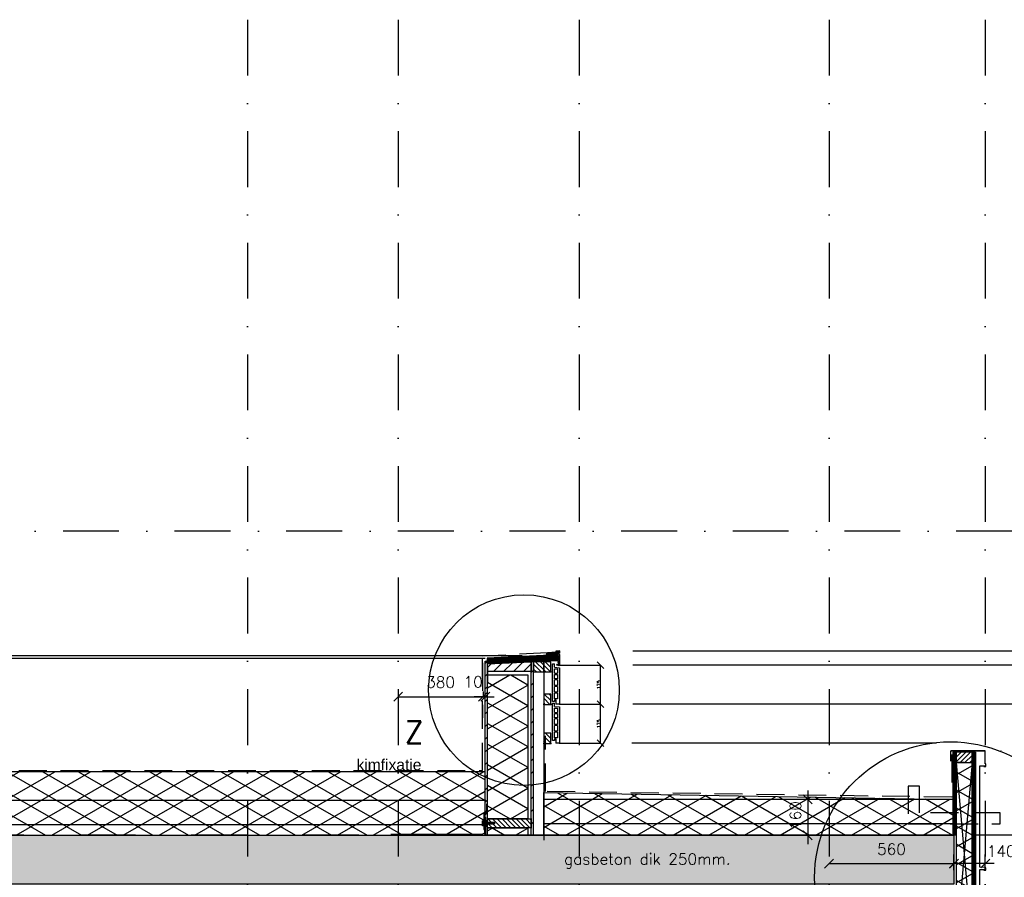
# Model space of a CAD drawing. Extents: x 0 to 316966, y 0 to 192112.
# Tile 36 of 54: x 164669 to 169080, y 106107 to 109951. Entities that reach past the tile are written whole.
import ezdxf

# ---------------------------------------------------------------- set-up
doc = ezdxf.new("R2010")
doc.units = 0
doc.header["$LTSCALE"] = 20
doc.header["$MEASUREMENT"] = 0
doc.header["$PDSIZE"] = -1
for name, pattern in [('CENTER', [5.421053, 3.388158, -0.677632, 0.677632, -0.677632]), ('DASHDOT', [25, 12.5, -6.25, 0, -6.25]), ('DD1', [2.66667, 1.66667, -0.5, 0, -0.5]), ('HIDDEN', [9.375, 6.25, -3.125])]:
    doc.linetypes.add(name, pattern=pattern)
doc.layers.get('0').update_dxf_attribs({"linetype": 'CONTINUOUS'})
doc.layers.get('DEFPOINTS').update_dxf_attribs({"linetype": 'CONTINUOUS'})
for name, color, linetype in [('25', 7, 'CONTINUOUS'), ('_DETAILNUMMERS', 4, 'CONTINUOUS'), ('_DETAILNUMMERSTEKST', 4, 'CONTINUOUS'), ('A--01A1_ACEER', 1, 'CONTINUOUS'), ('A--A21--_F-23-', 9, 'CONTINUOUS'), ('A--A23--_F--3-', 9, 'CONTINUOUS'), ('A--A25--_F--3-', 9, 'CONTINUOUS'), ('A--A30--_F--3-', 9, 'CONTINUOUS'), ('A--A42--_F--3-', 9, 'CONTINUOUS'), ('A--A42--_F-23-', 9, 'CONTINUOUS'), ('A--L13D3_VLOEREN', 3, 'CONTINUOUS'), ('A--L21--', 3, 'CONTINUOUS'), ('A--L21--_F--3-', 7, 'CONTINUOUS'), ('A--L21--_F-23-', 4, 'CONTINUOUS'), ('A--L21D1_BUITENWAND', 1, 'CONTINUOUS'), ('A--L21D2_BUITENWAND', 2, 'CONTINUOUS'), ('A--L21D3_BUITENWAND', 3, 'CONTINUOUS'), ('A--L21DC1_BUITENWAND', 1, 'HIDDEN'), ('A--L25--', 7, 'CONTINUOUS'), ('A--L25--_F-23-', 7, 'CONTINUOUS'), ('A--L27DC4_DAKEN', 4, 'HIDDEN'), ('A--L30--', 7, 'CONTINUOUS'), ('A--L30--_F123-', 7, 'CONTINUOUS'), ('A--L31--', 2, 'CONTINUOUS'), ('A--L31D1_BUITENKOZIJN', 1, 'CONTINUOUS'), ('A--L35--', 7, 'CONTINUOUS'), ('A--L35--_F-23-', 7, 'CONTINUOUS'), ('A--L351-_F-23-', 7, 'CONTINUOUS'), ('A--L42--', 7, 'CONTINUOUS'), ('A--L42--_F--3-', 7, 'CONTINUOUS'), ('A--L42--_F-23-', 7, 'CONTINUOUS'), ('A--L47', 7, 'CONTINUOUS'), ('A--M$1A-_F123-', 1, 'CONTINUOUS'), ('A--T$1A-_F123_20', 1, 'CONTINUOUS'), ('A--T01A-25_TEKST', 2, 'CONTINUOUS'), ('STRAMIEN', 8, 'DD1'), ('X--LR---_CP', 7, 'CONTINUOUS')]:
    doc.layers.add(name, color=color, linetype=linetype)
doc.styles.add('ALFA-0_25', font='ROMANS')
doc.styles.add('EB2', font='ARIAL.TTF')
doc.styles.add('HIEMSTRA', font='romans.shx')
doc.styles.add('MAATLIJN', font='ROMANS')
doc.dimstyles.new('ALFA25', dxfattribs={"dimscale": 0.3, "dimtxt": 50, "dimasz": 100, "dimexe": 0, "dimexo": 0, "dimgap": 2, "dimtad": 1, "dimdec": 0, "dimzin": 0, "dimdsep": 46, "dimtxsty": 'MAATLIJN', "dimblk1": 'OBLIQUE', "dimblk2": 'OBLIQUE', "dimsah": 1, "dimcen": 0, "dimclrd": 1, "dimclre": 1, "dimclrt": 2, "dimadec": 0, "dimazin": 0, "dimtfac": 0.75, "dimtdec": 4, "dimtix": 1, "dimtmove": 2, "dimatfit": 3, "dimldrblk": 'OBLIQUE', "dimfxl": 0, "dimtvp": 1.5, "dimtolj": 1, "dimtzin": 0, "dimarcsym": 0})
doc.dimstyles.new('STANDARD$0', dxfattribs={"dimscale": 50, "dimtxt": 2.5, "dimasz": 2, "dimexe": 2, "dimexo": 0, "dimgap": 2, "dimtad": 1, "dimdec": 0, "dimzin": 0, "dimdsep": 46, "dimtxsty": 'ALFA-0_25', "dimblk1": 'OBLIQUE', "dimblk2": 'OBLIQUE', "dimsah": 1, "dimcen": -3, "dimdle": 2, "dimclrd": 1, "dimclre": 1, "dimclrt": 2, "dimadec": 0, "dimazin": 0, "dimtfac": 0.666667, "dimtofl": 0, "dimtmove": 2, "dimatfit": 3, "dimldrblk": 'OBLIQUE', "dimfxl": 0, "dimtvp": 0.833333, "dimtolj": 1, "dimtzin": 0, "dimarcsym": 0})
pattern_1 = [(45, (0, 0), (-10.6066, 10.6066), [])]

# ---------------------------------------------------------------- blocks, each defined once
blk = doc.blocks.new('Q031612A')
at = {"layer": 'A--L35--_F-23-', "color": 1, "linetype": 'Continuous'}
for points in [[(0, 0), (0, 11), (-4.5, 11), (-5, 10.5), (-5, -10.5), (-4.5, -11), (0, -11), (0, -4.7), (-4.5, -4.7), (0, -4.7), (0, -11), (-4.5, -11), (-5, -10.5), (-5, -4.2), (-4.5, -4.7), (-5, -5.2)], [(-5, 4.4), (-4.5, 4.9), (-5, 5.4)], [(-4.5, 4.9), (0, 4.9), (0, -4.7)], [(1.7, 4.5), (0.6, -4.4)], [(0.6, 4.5), (0.6, -4.4)], [(3.2, 4.5), (2.1, -4.4)], [(4.7, 4.5), (3.6, -4.4)], [(6.2, 4.5), (5.1, -4.4)], [(7.7, 4.5), (6.6, -4.4)], [(9.2, 4.5), (8.1, -4.4)], [(10.7, 4.5), (9.6, -4.4)], [(12.3, 4.5), (11.2, -4.4)], [(13.8, 4.5), (12.7, -4.4)], [(15.3, 4.5), (14.2, -4.4)], [(16.8, 4.5), (15.7, -4.4)], [(18.3, 4.5), (17.2, -4.4)], [(19.8, 4.5), (18.7, -4.4)], [(21.3, 4.5), (20.2, -4.4)], [(22.8, 4.5), (21.7, -4.4)], [(24.3, 4.5), (23.2, -4.4)], [(25.9, 4.5), (24.8, -4.4)], [(27.4, 4.5), (26.3, -4.4)], [(28.9, 4.5), (27.8, -4.4)], [(30.4, 4.5), (29.3, -4.4)], [(31.9, 4.5), (30.8, -4.4)], [(33.4, 4.5), (32.3, -4.4)], [(34.9, 4.5), (33.8, -4.4)], [(36.4, 4.5), (35.3, -4.4)], [(37.9, 4.5), (36.8, -4.4)], [(39.5, 4.5), (38.4, -4.4)], [(41, 4.5), (39.9, -4.4)], [(42.5, 4.5), (41.4, -4.4)], [(44, 4.5), (42.9, -4.4)], [(45.5, 4.5), (44.4, -4.4)], [(47, 4.5), (45.9, -4.4)], [(47.6, -2.8), (47.5, -4.1)]]:
    blk.add_lwpolyline(points, dxfattribs=at)
blk.add_lwpolyline([(47.6, 4), (47.1, 4.5), (0, 4.5), (0, -4.4), (47.1, -4.4), (47.6, -3.9)], close=True, dxfattribs=at)
at = {"layer": 'A--L351-_F-23-', "color": 1, "linetype": 'DASHDOT'}
blk.add_lwpolyline([(-7.9, 0), (51.6, 0)], dxfattribs=at)
at = {"layer": 'X--LR---_CP', "color": 1, "linetype": 'DASHDOT'}
blk.add_point((0, 0), dxfattribs=at)
blk.add_point((0, 0), dxfattribs=at)
blk.add_point((0, 0), dxfattribs=at)
blk = doc.blocks.new('Q031611-')
at = {"layer": 'A--L35--_F-23-', "color": 1, "linetype": 'Continuous'}
for points in [[(5, 5.4), (5, 10.5), (4.5, 11), (0.5, 11), (0, 10.5), (0, 5.4), (0.5, 4.9), (4.5, 4.9), (5, 5.4), (5, 4.4), (4.5, 4.9), (5, 4.4), (5, -4.2), (4.5, -4.7), (0.5, -4.7), (0, -5.2), (0, -10.5), (0.5, -11), (4.5, -11), (5, -10.5), (5, -4.2), (4.5, -4.7), (5, -5.2), (4.5, -4.7), (0.5, -4.7), (0, -4.2), (0, -5.2), (0, 4.4), (0.5, 4.9), (0, 5.4), (0, 4.4)], [(0, 4.4), (0, -4.7)]]:
    blk.add_lwpolyline(points, dxfattribs=at)
at = {"layer": 'X--LR---_CP', "color": 1, "linetype": 'Continuous'}
blk.add_point((0, 0), dxfattribs=at)
blk.add_point((0, 0), dxfattribs=at)
blk.add_point((0, 0), dxfattribs=at)
blk = doc.blocks.new('_OBLIQUE')
at = {"color": 0, "linetype": 'ByBlock'}
blk.add_line((-0.5, -0.5), (0.5, 0.5), dxfattribs=at)
blk = doc.blocks.new('*D110')
at = {"color": 1, "linetype": 'ByBlock'}
for p, q in [((167086.2, 106882.9), (167270.8, 106882.9)), ((167270.8, 106707.9), (167270.8, 106882.9)), ((167086.2, 106707.9), (167270.8, 106707.9))]:
    blk.add_line(p, q, dxfattribs=at)
at = {"layer": 'DEFPOINTS', "color": 0, "linetype": 'ByBlock'}
for p in [(167086.2, 106882.9), (167270.8, 106882.9), (167086.2, 106707.9)]:
    blk.add_point(p, dxfattribs=at)
at = {"color": 1, "linetype": 'ByBlock', "xscale": 30, "yscale": 30, "zscale": 30}
for p, rotation in [((167270.8, 106882.9), 90), ((167270.8, 106707.9), 270)]:
    blk.add_blockref('_OBLIQUE', p, dxfattribs=dict(at, rotation=rotation))
at = {"color": 2, "linetype": 'ByBlock', "insert": (167262.7, 106795.4), "char_height": 15, "attachment_point": 5, "rotation": 90, "style": 'MAATLIJN'}
blk.add_mtext('\\A1;175', dxfattribs=at)
blk = doc.blocks.new('*D111')
at = {"color": 1, "linetype": 'ByBlock'}
for p, q in [((167086.2, 107057.9), (167270.8, 107057.9)), ((167270.8, 106882.9), (167270.8, 107057.9)), ((167086.2, 106882.9), (167270.8, 106882.9))]:
    blk.add_line(p, q, dxfattribs=at)
at = {"layer": 'DEFPOINTS', "color": 0, "linetype": 'ByBlock'}
for p in [(167086.2, 107057.9), (167270.8, 107057.9), (167086.2, 106882.9)]:
    blk.add_point(p, dxfattribs=at)
at = {"color": 1, "linetype": 'ByBlock', "xscale": 30, "yscale": 30, "zscale": 30}
for p, rotation in [((167270.8, 107057.9), 90), ((167270.8, 106882.9), 270)]:
    blk.add_blockref('_OBLIQUE', p, dxfattribs=dict(at, rotation=rotation))
at = {"color": 2, "linetype": 'ByBlock', "insert": (167262.7, 106970.4), "char_height": 15, "attachment_point": 5, "rotation": 90, "style": 'MAATLIJN'}
blk.add_mtext('\\A1;175', dxfattribs=at)
blk = doc.blocks.new('NH40_196')
at = {"layer": 'A--A25--_F--3-'}
h = blk.add_hatch(dxfattribs=at)
h.set_pattern_fill('ALFALINE', color=256, scale=15, style=0, pattern_type=2)
h.set_pattern_definition([(45, (-6, 0), (-10.6066, 10.6066), [])])
h.paths.add_polyline_path([(0, 0), (0, 196), (40, 196), (40, 0)])
at = {"layer": 'A--L25--_F-23-', "color": 2, "linetype": 'Continuous'}
blk.add_lwpolyline([(0, 0), (0, 196), (40, 196), (40, 0)], close=True, dxfattribs=at)
at = {"layer": 'X--LR---_CP'}
for p in [(0, 0), (0, 0), (40, 0)]:
    blk.add_point(p, dxfattribs=at)
blk = doc.blocks.new('*U510')
at = {"layer": 'A--A42--_F-23-', "linetype": 'Continuous'}
h = blk.add_hatch(dxfattribs=at)
h.set_pattern_fill('ALFALINE', color=256, scale=40, style=0)
h.set_pattern_definition([(45, (-166759.265, -106295.898), (-28.284271, 28.284271), [])])
h.paths.add_polyline_path([(0, 0), (-5, 0), (-5, 780), (0, 780), (5, 780), (5, 0)])
at = {"layer": 'A--L42--_F-23-', "color": 2, "linetype": 'Continuous'}
for points in [[(0, 0), (-5, 0), (-5, 780), (0, 780)], [(0, 0), (5, 0), (5, 780), (0, 780)]]:
    blk.add_lwpolyline(points, dxfattribs=at)
blk = doc.blocks.new('E100606D_8713350')
at = {"color": 0}
blk.add_lwpolyline([(17.9, 1.6), (20.2, 1.6), (20, 1.8, -0.57735), (20.2, 2.1), (21.5, 2.1), (22.8, 2.1, -0.57735), (23, 1.8), (22.9, 1.6), (25.2, 1.6), (25, 1.8, -0.57735), (25.2, 2.1), (26.5, 2.1), (27.8, 2.1, -0.57735), (28, 1.8), (27.9, 1.6), (30.2, 1.6), (30, 1.8, -0.57735), (30.2, 2.1), (31.5, 2.1), (32.8, 2.1, -0.57735), (33, 1.8), (32.9, 1.6), (35.2, 1.6), (35, 1.8, -0.57735), (35.2, 2.1), (36.5, 2.1), (37.8, 2.1, -0.57735), (38, 1.8), (37.9, 1.6), (40.2, 1.6), (40, 1.8, -0.57735), (40.2, 2.1), (41.5, 2.1), (42.8, 2.1, -0.57735), (43, 1.8), (42.9, 1.6), (45.2, 1.6), (45, 1.8, -0.57735), (45.2, 2.1), (46.5, 2.1), (47.8, 2.1, -0.57735), (48, 1.8), (47.9, 1.6), (50.2, 1.6), (50, 1.8, -0.57735), (50.2, 2.1), (51.5, 2.1), (52.8, 2.1, -0.57735), (53, 1.8), (52.9, 1.6), (55.2, 1.6), (55, 1.8, -0.57735), (55.2, 2.1), (56.5, 2.1), (57.8, 2.1, -0.57735), (58, 1.8), (57.9, 1.6), (60.2, 1.6), (60, 1.8, -0.57735), (60.2, 2.1), (61.5, 2.1), (62.8, 2.1, -0.57735), (63, 1.8), (62.9, 1.6), (65.2, 1.6), (65, 1.8, -0.57735), (65.2, 2.1), (66.5, 2.1), (67.8, 2.1, -0.57735), (68, 1.8), (67.9, 1.6), (70.2, 1.6), (70, 1.8, -0.57735), (70.2, 2.1), (71.5, 2.1), (72.8, 2.1, -0.57735), (73, 1.8), (72.9, 1.6), (78.3, 0.6, -0.912623), (78.3, 0.1), (-5.3, 0.1, 0.414214), (-5.8, -0.4), (-5.8, -1.4, -0.414214), (-6.3, -1.9, -0.414214), (-6.8, -1.4), (-6.8, -0.4, 0.414214), (-7.3, 0.1), (-9.5, 0.1, 0.414214), (-10, -0.4), (-10, -24.7, 0.414214), (-9.5, -25.2), (-7.3, -25.2, 0.414214), (-6.8, -24.7), (-6.8, -23.7, -0.414214), (-6.3, -23.2, -0.414214), (-5.8, -23.7), (-5.8, -25.7, -0.414214), (-6.3, -26.2), (-9.5, -26.2, 0.414214), (-10, -26.7), (-10, -38.7, 0.534511), (-9.3, -39.1), (-1, -35.7, -0.534511), (0, -36.4, -0.303347), (-0.4, -37.1), (-9.4, -40.8, -0.534511), (-11.5, -39.4), (-11.5, 12.6, -0.414214), (-10, 14.1), (0, 14.1, -0.414214), (0.5, 13.6), (0.5, 13.1, -0.414214), (0, 12.6), (-9.5, 12.6, 0.414214), (-10, 12.1), (-10, 2.6, 0.414214), (-9.5, 2.1), (-8.5, 2.1), (-7.2, 2.1, -0.57735), (-7, 1.8), (-7.1, 1.6), (-4.8, 1.6), (-5, 1.8, -0.57735), (-4.8, 2.1), (-3.5, 2.1), (-2.2, 2.1, -0.57735), (-2, 1.8), (-2.1, 1.6), (0.2, 1.6), (0, 1.8, -0.57735), (0.2, 2.1), (1.5, 2.1), (2.8, 2.1, -0.57735), (3, 1.8), (2.9, 1.6), (5.2, 1.6), (5, 1.8, -0.57735), (5.2, 2.1), (6.5, 2.1), (7.8, 2.1, -0.57735), (8, 1.8), (7.9, 1.6), (10.2, 1.6), (10, 1.8, -0.57735), (10.2, 2.1), (11.5, 2.1), (12.8, 2.1, -0.57735), (13, 1.8), (12.9, 1.6), (15.2, 1.6), (15, 1.8, -0.57735), (15.2, 2.1), (16.5, 2.1), (17.8, 2.1, -0.57735), (18, 1.8)], format="xyb", close=True, dxfattribs=at)
blk = doc.blocks.new('ARGETON175')
at = {"layer": 'A--L21D3_BUITENWAND'}
for p, q in [((-8, 153), (-30, 150.5)), ((-30, 150.5), (-30, -12.5)), ((-22, 145.5), (-22, 126)), ((-8, 145.5), (-22, 145.5)), ((0, 168), (-8, 168)), ((-8, 153), (-8, 168)), ((-8, 126), (-8, 145.5)), ((0, 0), (0, 168)), ((-8, 126), (-22, 126)), ((-8, 121), (-22, 121)), ((-22, 121), (-22, 102)), ((-22, 102), (-8, 102)), ((-22, 97), (-22, 72)), ((-22, 97), (-8, 97)), ((-8, 102), (-8, 121)), ((-8, 72), (-8, 97)), ((-22, 72), (-8, 72)), ((-22, 67), (-22, 42)), ((-22, 67), (-8, 67)), ((-8, 42), (-8, 67)), ((-22, 42), (-8, 42)), ((-22, 37), (-22, 12)), ((-22, 37), (-8, 37)), ((-22, 12), (-8, 12)), ((-15, 7), (-15, -12.5)), ((-15, 7), (-8, 7)), ((-8, 12), (-8, 37)), ((-8, 7), (-8, 0)), ((-8, 0), (0, 0)), ((-30, -12.5), (-15, -12.5))]:
    blk.add_line(p, q, dxfattribs=at)
blk = doc.blocks.new('Q020261-')
at = {"layer": 'A--A25--_F--3-'}
h = blk.add_hatch(dxfattribs=at)
h.set_pattern_fill('ALFALINE', color=256, scale=15, style=0, pattern_type=2)
h.set_pattern_definition(pattern_1)
h.paths.add_polyline_path([(0, 0), (0, 46), (46, 46), (46, 0)])
at = {"layer": 'A--L25--_F-23-', "color": 2, "linetype": 'Continuous'}
blk.add_lwpolyline([(0, 0), (0, 46), (46, 46), (46, 0)], close=True, dxfattribs=at)
at = {"layer": 'X--LR---_CP'}
for p in [(0, 0), (0, 0), (46, 0)]:
    blk.add_point(p, dxfattribs=at)
blk = doc.blocks.new('HOUT46X32')
at = {"layer": 'A--A25--_F--3-'}
h = blk.add_hatch(dxfattribs=at)
h.set_pattern_fill('ALFALINE', color=256, scale=15, style=0, pattern_type=2)
h.set_pattern_definition(pattern_1)
h.paths.add_polyline_path([(0, 0), (0, 46), (32, 46), (32, 0)])
at = {"layer": 'A--L25--_F-23-', "color": 2, "linetype": 'Continuous'}
blk.add_lwpolyline([(0, 0), (0, 46), (32, 46), (32, 0)], close=True, dxfattribs=at)
at = {"layer": 'X--LR---_CP'}
for p in [(0, 0), (0, 0), (32, 0)]:
    blk.add_point(p, dxfattribs=at)
blk = doc.blocks.new('*U509')
at = {"layer": 'A--A42--_F-23-', "linetype": 'Continuous'}
h = blk.add_hatch(dxfattribs=at)
h.set_pattern_fill('ALFALINE', color=256, scale=40, style=0)
h.set_pattern_definition([(45, (-166965.22, -106295.898), (-28.284271, 28.284271), [])])
h.paths.add_polyline_path([(0, 0), (-5, 0), (-5, 778), (0, 778), (5, 778), (5, 0)])
at = {"layer": 'A--L42--_F-23-', "color": 2, "linetype": 'Continuous'}
for points in [[(0, 0), (-5, 0), (-5, 778), (0, 778)], [(0, 0), (5, 0), (5, 778), (0, 778)]]:
    blk.add_lwpolyline(points, dxfattribs=at)
blk = doc.blocks.new('*D148')
at = {"color": 1, "linetype": 'ByBlock'}
for p, q in [((168853.8, 106180.9), (168853.8, 106251.1)), ((169034.3, 106211.1), (168853.8, 106211.1)), ((168994.3, 106180.9), (168994.3, 106251.1))]:
    blk.add_line(p, q, dxfattribs=at)
at = {"layer": 'DEFPOINTS', "color": 0, "linetype": 'ByBlock'}
for p in [(168853.8, 106211.1), (168853.8, 106180.9), (168994.3, 106180.9)]:
    blk.add_point(p, dxfattribs=at)
at = {"color": 1, "linetype": 'ByBlock', "xscale": 40, "yscale": 40, "zscale": 40, "rotation": 180}
blk.add_blockref('_OBLIQUE', (168853.8, 106211.1), dxfattribs=at)
at = {"color": 1, "linetype": 'ByBlock', "xscale": 40, "yscale": 40, "zscale": 40}
blk.add_blockref('_OBLIQUE', (168994.3, 106211.1), dxfattribs=at)
at = {"color": 2, "linetype": 'ByBlock', "insert": (169065.8, 106266.2), "char_height": 50, "attachment_point": 5, "style": 'ALFA-0_25'}
blk.add_mtext('\\A1;140', dxfattribs=at)
blk = doc.blocks.new('*U456')
at = {"layer": 'A--A30--_F--3-', "linetype": 'Continuous'}
h = blk.add_hatch(dxfattribs=at)
h.set_pattern_fill('ALFALINE', color=256, scale=4, angle=405, style=0)
h.set_pattern_definition([(90, (0, 0), (-4, -6e-13), [])])
h.paths.add_polyline_path([(0, 0), (7.5, 0), (7.5, -929), (0, -929), (-7.5, -929), (-7.5, 0)])
at = {"layer": 'A--L30--_F123-', "color": 1, "linetype": 'Continuous'}
for points in [[(0, 0), (-7.5, 0), (-7.5, -929), (0, -929)], [(0, 0), (7.5, 0), (7.5, -929), (0, -929)]]:
    blk.add_lwpolyline(points, dxfattribs=at)
blk = doc.blocks.new('*U455')
at = {"layer": 'A--A21--_F-23-', "linetype": 'Continuous'}
h = blk.add_hatch(dxfattribs=at)
h.set_pattern_fill('ALFAISO', color=256, scale=70, angle=270, style=0)
h.set_pattern_definition([(330, (-35, 6e-15), (35, 60.622), []), (30, (-35, 6e-15), (-35, 60.622), [])])
h.paths.add_polyline_path([(0, 0), (35, 0), (35, -822), (0, -822), (-35, -822), (-35, 0)])
at = {"layer": 'A--L21--_F--3-', "color": 3, "linetype": 'Continuous'}
for points in [[(0, 0), (-35, 0), (-35, -822), (0, -822)], [(0, 0), (35, 0), (35, -822), (0, -822)]]:
    blk.add_lwpolyline(points, dxfattribs=at)
blk = doc.blocks.new('Q020279-')
at = {"layer": 'A--A25--_F--3-'}
h = blk.add_hatch(dxfattribs=at)
h.set_pattern_fill('ALFALINE', color=256, scale=15, style=0, pattern_type=2)
h.set_pattern_definition(pattern_1)
h.paths.add_polyline_path([(0, 0), (0, 71), (46, 71), (46, 0)])
at = {"layer": 'A--L25--_F-23-', "color": 2, "linetype": 'Continuous'}
blk.add_lwpolyline([(0, 0), (0, 71), (46, 71), (46, 0)], close=True, dxfattribs=at)
at = {"layer": 'X--LR---_CP'}
for p in [(0, 0), (0, 0), (46, 0)]:
    blk.add_point(p, dxfattribs=at)
blk = doc.blocks.new('*U439')
at = {"layer": 'A--A30--_F--3-', "linetype": 'Continuous'}
h = blk.add_hatch(dxfattribs=at)
h.set_pattern_fill('ALFALINE', color=256, scale=4, angle=405, style=0)
h.set_pattern_definition([(90, (0, 0), (-4, 6e-13), [])])
h.paths.add_polyline_path([(0, 0), (7.5, 0), (7.5, -371.5), (0, -371.5), (-7.5, -371.5), (-7.5, 0)])
at = {"layer": 'A--L30--_F123-', "color": 1, "linetype": 'Continuous'}
for points in [[(0, 0), (-7.5, 0), (-7.5, -371.5), (0, -371.5)], [(0, 0), (7.5, 0), (7.5, -371.5), (0, -371.5)]]:
    blk.add_lwpolyline(points, dxfattribs=at)
blk = doc.blocks.new('*D262')
at = {"color": 1, "linetype": 'ByBlock'}
for p, q in [((166364.3, 106940.4), (166364.3, 106916.6)), ((166364.3, 106916.6), (166744.3, 106916.6)), ((166744.3, 106940.4), (166744.3, 106916.6))]:
    blk.add_line(p, q, dxfattribs=at)
at = {"layer": 'DEFPOINTS', "color": 0, "linetype": 'ByBlock'}
for p in [(166364.3, 106940.4), (166744.3, 106940.4), (166744.3, 106916.6)]:
    blk.add_point(p, dxfattribs=at)
at = {"color": 1, "linetype": 'ByBlock', "xscale": 40, "yscale": 40, "zscale": 40, "rotation": 180}
blk.add_blockref('_OBLIQUE', (166364.3, 106916.6), dxfattribs=at)
at = {"color": 1, "linetype": 'ByBlock', "xscale": 40, "yscale": 40, "zscale": 40}
blk.add_blockref('_OBLIQUE', (166744.3, 106916.6), dxfattribs=at)
at = {"color": 2, "linetype": 'ByBlock', "insert": (166554.3, 106981.6), "char_height": 50, "attachment_point": 5, "style": 'ALFA-0_25'}
blk.add_mtext('\\A1;380', dxfattribs=at)
blk = doc.blocks.new('*D263')
at = {"color": 1, "linetype": 'ByBlock'}
for p, q in [((166744.3, 106916.6), (166704.3, 106916.6)), ((166744.3, 106921.4), (166744.3, 106916.6)), ((166744.3, 106916.6), (166754.3, 106916.6)), ((166754.3, 106921.4), (166754.3, 106916.6)), ((166754.3, 106916.6), (166794.3, 106916.6))]:
    blk.add_line(p, q, dxfattribs=at)
at = {"layer": 'DEFPOINTS', "color": 0, "linetype": 'ByBlock'}
for p in [(166744.3, 106921.4), (166754.3, 106921.4), (166754.3, 106916.6)]:
    blk.add_point(p, dxfattribs=at)
at = {"color": 1, "linetype": 'ByBlock', "xscale": 40, "yscale": 40, "zscale": 40}
blk.add_blockref('_OBLIQUE', (166744.3, 106916.6), dxfattribs=at)
at = {"color": 1, "linetype": 'ByBlock', "xscale": 40, "yscale": 40, "zscale": 40, "rotation": 180}
blk.add_blockref('_OBLIQUE', (166754.3, 106916.6), dxfattribs=at)
at = {"color": 2, "linetype": 'ByBlock', "insert": (166700.3, 106983.3), "char_height": 50, "attachment_point": 5, "style": 'ALFA-0_25'}
blk.add_mtext('\\A1;10', dxfattribs=at)
blk = doc.blocks.new('*D268')
at = {"color": 1, "linetype": 'ByBlock'}
for p, q in [((168294.3, 106211.1), (168294.3, 106210.1)), ((168853.8, 106211.1), (168853.8, 106210.1)), ((168853.8, 106210.1), (168294.3, 106210.1))]:
    blk.add_line(p, q, dxfattribs=at)
at = {"layer": 'DEFPOINTS', "color": 0, "linetype": 'ByBlock'}
for p in [(168294.3, 106211.1), (168853.8, 106211.1), (168294.3, 106210.1)]:
    blk.add_point(p, dxfattribs=at)
at = {"color": 1, "linetype": 'ByBlock', "xscale": 40, "yscale": 40, "zscale": 40, "rotation": 180}
blk.add_blockref('_OBLIQUE', (168294.3, 106210.1), dxfattribs=at)
at = {"color": 1, "linetype": 'ByBlock', "xscale": 40, "yscale": 40, "zscale": 40}
blk.add_blockref('_OBLIQUE', (168853.8, 106210.1), dxfattribs=at)
at = {"color": 2, "linetype": 'ByBlock', "insert": (168574, 106275.1), "char_height": 50, "attachment_point": 5, "style": 'ALFA-0_25'}
blk.add_mtext('\\A1;560', dxfattribs=at)
blk = doc.blocks.new('*D360')
at = {"layer": 'A--M$1A-_F123-', "color": 1, "lineweight": -2}
for p, q in [((168198.9, 106496.3), (168198.9, 106255.9)), ((168225.8, 106456.3), (168158.9, 106456.3)), ((168229.2, 106295.9), (168158.9, 106295.9))]:
    blk.add_line(p, q, dxfattribs=at)
at = {"layer": 'DEFPOINTS', "color": 0}
for p in [(168225.8, 106456.3), (168198.9, 106295.9), (168229.2, 106295.9)]:
    blk.add_point(p, dxfattribs=at)
at = {"layer": 'A--M$1A-_F123-', "color": 1, "lineweight": -2, "xscale": 40, "yscale": 40, "zscale": 40}
for p, rotation in [((168198.9, 106456.3), 90), ((168198.9, 106295.9), 270)]:
    blk.add_blockref('_OBLIQUE', p, dxfattribs=dict(at, rotation=rotation))
at = {"layer": 'A--M$1A-_F123-', "color": 2, "insert": (168143.9, 106384.1), "char_height": 50, "attachment_point": 5, "rotation": 90, "style": 'ALFA-0_25'}
blk.add_mtext('\\A1;160', dxfattribs=at)

msp = doc.modelspace()

# ---------------------------------------------------------------- hatches: boundary and pattern name
at = {"layer": 'A--A21--_F-23-'}
h = msp.add_hatch(dxfattribs=at)
h.set_pattern_fill('ALFAISO', color=256, scale=80, angle=270, style=0, pattern_type=2)
h.set_pattern_definition([(210, (279186.14, 3462), (-40, 69.282032), []), (150, (279186.14, 3462), (40, 69.282032), [])])
h.paths.add_polyline_path([(166764.721, 107014.4), (166944.721, 107014.4), (166944.721, 106369.263), (166764.721, 106369.263)])
h = msp.add_hatch(dxfattribs=at)
h.set_pattern_fill('ALFAISO', color=256, scale=80, angle=270, style=0, pattern_type=2)
h.set_pattern_definition([(330, (24398.95, 10540), (40, 69.282032), []), (30, (24398.95, 10540), (-40, 69.282032), [])])
h.paths.add_polyline_path([(158847.765, 106295.898), (166754.265, 106295.898), (166754.265, 106580.648), (158847.765, 106580.648)])
h = msp.add_hatch(dxfattribs=at)
h.set_pattern_fill('ALFAISO', color=256, scale=80, angle=270, style=0, pattern_type=2)
h.set_pattern_definition([(210, (308941.53, 10540), (-40, 69.282032), []), (150, (308941.53, 10540), (40, 69.282032), [])])
h.paths.add_polyline_path([(168849.277, 106295.898), (167016.22, 106295.898), (167016.22, 106486.898), (168849.277, 106456.332)])
h = msp.add_hatch(dxfattribs=at)
h.set_pattern_fill('ALFAISO', color=256, scale=80, angle=270, style=0, pattern_type=2)
h.set_pattern_definition([(210, (279186.14, 2728.635), (-40, 69.282032), []), (150, (279186.14, 2728.635), (40, 69.282032), [])])
h.paths.add_polyline_path([(166764.721, 106329.263), (166944.721, 106329.263), (166944.721, 106295.898), (166764.721, 106295.898)])
at = {"layer": 'A--A23--_F--3-'}
h = msp.add_hatch(dxfattribs=at)
h.set_pattern_fill('ALFABET', color=256, scale=20, angle=1, style=0, pattern_type=2)
h.set_pattern_definition([(46, (44346.57, 100), (-86.32078, 83.359004), []), (51, (44346.57, 100), (143.64922, -10.04493), [15, -165]), (356, (44346.57, 100), (-30.37155, 149.9312), [12, -132]), (101.4514, (44358.54, 99.16), (113.27778, 139.88618), [12.74804, -140.22842]), (47.1842, (44345.87, 140), (213.99344, -29.37358), [22.5, -247.5]), (97.6356, (44363.7, 137.55), (183.50393, 198.05632), [19.12206, -210.3426]), (352.1842, (44345.87, 140), (183.50378, 198.05647), [18, -198]), (22, (44366.04, 130.34), (120.76856, -78.42802), [15, -165]), (327, (44366.04, 130.34), (46.12453, 145.85721), [12, -132]), (72.4514, (44376.1, 123.81), (166.89315, 67.42906), [12.74804, -140.22842]), (38.5, (44346.567, 100), (1.269641, 66.611074), [0, -130.4, 0, -134, 0, -132.5]), (8.5, (44346.57, 100), (51.229207, 79.788568), [0, -76.4, 0, -127.4, 0, -50.5]), (328.5, (44301.974, 99.22), (106.826954, -2.64699), [0, -50, 0, -156, 0, -207]), (318.5, (44281.98, 98.87), (116.270055, 22.05355), [0, -65, 0, -103.6, 0, -147]), (318.5, (44281.98, 98.87), (116.270055, 22.05355), [0, -65, 0, -103.6, 0, -147])])
h.paths.add_polyline_path([(168853.83, 106295.898), (168853.83, 106075.898), (158857.765, 106075.898), (158857.765, 106295.898)])
at = {"layer": 'A--A25--_F--3-'}
h = msp.add_hatch(dxfattribs=at)
h.set_pattern_fill('ANSI31', color=256, scale=10, angle=90, style=0)
h.set_pattern_definition([(45, (148467.84, 93779.83), (22.45064, -22.45064), [])])
h.paths.add_polyline_path([(166960.22, 107029.398), (166764.18, 107029.444), (166764.22, 107063.398), (166960.22, 107073.398)])
at = {"layer": 'A--A42--_F--3-'}
h = msp.add_hatch(dxfattribs=at)
h.set_pattern_fill('ALFALINE', color=256, scale=4, angle=132.313203, style=0, pattern_type=2)
h.set_pattern_definition([(2.6868, (166875.07, 107085.4984), (0.187505, -3.9956), [])])
h.paths.add_polyline_path([(167079.435, 107084.999), (167078.545, 107103.978), (166763.283, 107089.184), (166764.173, 107070.205), (166764.455, 107064.211), (167079.717, 107079.006)])

# ---------------------------------------------------------------- linework, layer by layer
at = {"color": 0}
for p, q in [((167029.101, 107105.208), (167030.061, 107106.168)), ((167029.101, 107104.507), (167029.101, 107105.208)), ((167032.153, 107106.351), (167029.955, 107104.153)), ((167029.965, 107099.112), (167032.132, 107101.279)), ((167030.061, 107110.325), (167033.271, 107113.827)), ((167030.061, 107106.168), (167030.061, 107110.325)), ((167031.848, 107098.429), (167030.248, 107098.429)), ((167033.911, 107112.528), (167031.411, 107109.8)), ((167031.411, 107109.8), (167031.411, 107108.187)), ((167032.762, 107099.929), (167031.848, 107099.015)), ((167031.848, 107099.015), (167031.848, 107098.429)), ((167049.386, 107098.429), (167031.848, 107098.429)), ((167031.955, 107107.689), (167036.085, 107108.05)), ((167032.132, 107101.279), (167046.677, 107102.552)), ((167035.421, 107106.637), (167032.153, 107106.351)), ((167047.762, 107101.241), (167032.762, 107099.929)), ((167033.271, 107113.827), (167070.411, 107117.076)), ((167071.018, 107115.774), (167033.911, 107112.528)), ((167035.311, 107108.986), (167036.273, 107110.36)), ((167035.398, 107107.99), (167035.311, 107108.986)), ((167036.395, 107108.077), (167035.398, 107107.99)), ((167036.324, 107107.539), (167035.421, 107106.637)), ((167036.918, 107102.099), (167036.395, 107108.077)), ((167041.605, 107102.509), (167036.918, 107102.099)), ((167037.737, 107111.205), (167040.821, 107111.475)), ((167040.821, 107111.475), (167056.76, 107112.87)), ((167041.605, 107102.509), (167040.821, 107111.475)), ((167043.598, 107102.684), (167041.605, 107102.509)), ((167054.942, 107110.703), (167042.987, 107109.657)), ((167043.598, 107102.684), (167042.987, 107109.657)), ((167045.987, 107102.893), (167043.598, 107102.684)), ((167045.271, 107105.556), (167046.833, 107102.851)), ((167080.691, 107108.941), (167045.427, 107105.855)), ((167049.386, 107098.429), (167047.762, 107101.241)), ((167047.817, 107103.945), (167050.194, 107099.829)), ((167068.604, 107106.478), (167048.207, 107104.693)), ((167053.186, 107098.429), (167049.386, 107098.429)), ((167050.194, 107099.829), (167052.724, 107099.829)), ((167052.724, 107099.829), (167053.359, 107098.729)), ((167055.29, 107106.718), (167054.942, 107110.703)), ((167059.275, 107107.067), (167055.29, 107106.718)), ((167056.76, 107112.87), (167060.745, 107113.218)), ((167056.76, 107112.87), (167056.857, 107111.757)), ((167064.827, 107112.455), (167056.857, 107111.757)), ((167056.857, 107111.757), (167059.057, 107109.557)), ((167059.057, 107109.557), (167063.042, 107109.906)), ((167059.057, 107109.557), (167059.275, 107107.067)), ((167064.729, 107113.567), (167060.745, 107113.218)), ((167063.042, 107109.906), (167064.827, 107112.455)), ((167063.26, 107107.415), (167063.042, 107109.906)), ((167067.245, 107107.764), (167063.26, 107107.415)), ((167077.047, 107114.645), (167064.729, 107113.567)), ((167064.827, 107112.455), (167064.729, 107113.567)), ((167066.896, 107111.749), (167078.85, 107112.795)), ((167067.245, 107107.764), (167066.896, 107111.749)), ((167067.875, 107098.729), (167068.365, 107099.579)), ((167071.648, 107098.429), (167068.048, 107098.429)), ((167068.798, 107099.829), (167069.148, 107099.829)), ((167069.148, 107099.829), (167069.148, 107105.98)), ((167070.411, 107117.076), (167072.74, 107119.405)), ((167070.548, 107106.19), (167070.548, 107099.829)), ((167070.548, 107099.829), (167070.897, 107099.829)), ((167082.944, 107107.732), (167071.004, 107106.688)), ((167071.018, 107115.774), (167075.804, 107120.56)), ((167071.33, 107099.579), (167071.821, 107098.729)), ((167071.445, 107120.533), (167072.542, 107121.629)), ((167072.343, 107120.257), (167071.604, 107120.192)), ((167072.542, 107121.629), (167085.974, 107122.804)), ((167075.804, 107120.56), (167085.168, 107121.379)), ((167080.099, 107117.697), (167077.047, 107114.645)), ((167077.389, 107116.966), (167081.148, 107120.725)), ((167078.587, 107116.185), (167077.786, 107116.115)), ((167080.294, 107117.892), (167078.587, 107116.185)), ((167079.199, 107108.81), (167078.85, 107112.795)), ((167080.195, 107108.897), (167079.199, 107108.81)), ((167080.195, 107108.897), (167081.104, 107109.98)), ((167081.104, 107109.98), (167080.44, 107117.573)), ((167084.382, 107121.008), (167081.148, 107120.725)), ((167081.148, 107109.439), (167081.148, 107117.538)), ((167082.548, 107118.84), (167085.397, 107119.566)), ((167082.548, 107110.109), (167082.548, 107118.84)), ((167082.548, 107110.109), (167086.848, 107105.809)), ((167082.711, 107117.252), (167082.711, 107118.471)), ((167082.858, 107116.898), (167085.565, 107114.191)), ((167082.944, 107107.732), (167085.448, 107105.229)), ((167083.053, 107118.612), (167084.858, 107116.807)), ((167085.489, 107119.901), (167084.382, 107121.008)), ((167085.448, 107086.929), (167085.448, 107105.229)), ((167085.711, 107117.161), (167085.711, 107120.881)), ((167085.711, 107111.751), (167085.711, 107113.838)), ((167086.208, 107111.255), (167085.711, 107111.751)), ((167086.848, 107105.809), (167086.848, 107058.629)), ((167087.061, 107121.808), (167087.061, 107111.608)), ((167079.848, 107085.679), (167079.848, 107085.929)), ((167079.848, 107060.429), (167079.848, 107062.179)), ((167080.348, 107086.429), (167084.948, 107086.429)), ((167085.448, 107085.179), (167080.348, 107085.179)), ((167080.348, 107062.679), (167080.598, 107062.679)), ((167085.448, 107059.929), (167080.348, 107059.929)), ((167081.098, 107062.179), (167081.098, 107061.179)), ((167081.098, 107061.179), (167085.448, 107061.179)), ((167085.448, 107061.179), (167085.448, 107085.179)), ((167085.448, 107059.629), (167085.448, 107059.929))]:
    msp.add_line(p, q, dxfattribs=at)
at = {"color": 0, "linetype": 'CENTER'}
msp.add_line((167060.745, 107113.218), (167063.354, 107083.398), dxfattribs=at)
at = {"color": 0}
for centre, radius, start, end in [((167029.601, 107104.507), 0.5, 180, 225), ((167029.601, 107104.507), 0.5, 225, 315), ((167030.248, 107098.829), 0.4, 135, 180), ((167030.248, 107098.829), 0.4, 180, 270), ((167031.911, 107108.187), 0.5, 180, 275), ((167036.111, 107107.751), 0.3, 315, 95), ((167037.911, 107109.213), 2, 95, 145), ((167045.444, 107105.656), 0.2, 95, 180), ((167045.444, 107105.656), 0.2, 180, 210), ((167045.943, 107103.391), 0.5, 275, 30), ((167046.659, 107102.751), 0.2, 275, 30), ((167048.25, 107104.195), 0.5, 95, 210), ((167053.186, 107098.629), 0.2, 270, 30), ((167068.048, 107098.629), 0.2, 150, 270), ((167068.798, 107099.329), 0.5, 90, 150), ((167068.648, 107105.98), 0.5, 0, 95), ((167071.048, 107106.19), 0.5, 95, 180), ((167070.897, 107099.329), 0.5, 30, 90), ((167071.587, 107120.391), 0.2, 135, 275), ((167071.648, 107098.629), 0.2, 270, 30), ((167072.387, 107119.759), 0.5, 315, 95), ((167077.742, 107116.613), 0.5, 135, 275), ((167080.241, 107117.556), 0.2, 5, 135), ((167080.648, 107117.538), 0.5, 0, 135), ((167080.648, 107109.439), 0.5, 275, 0), ((167082.911, 107118.471), 0.2, 45, 180), ((167083.211, 107117.252), 0.5, 180, 225), ((167085.211, 107117.161), 0.5, 225, 0), ((167085.211, 107120.881), 0.5, 0, 95), ((167085.348, 107119.76), 0.2, 284.29436, 45), ((167085.211, 107113.838), 0.5, 0, 45), ((167086.061, 107121.808), 1, 0, 95), ((167086.561, 107111.608), 0.5, 225, 0), ((167080.348, 107085.929), 0.5, 90, 180), ((167080.348, 107085.679), 0.5, 180, 270), ((167080.348, 107062.179), 0.5, 90, 180), ((167080.348, 107060.429), 0.5, 180, 270), ((167080.598, 107062.179), 0.5, 0, 90), ((167084.948, 107086.929), 0.5, 270, 0), ((167086.648, 107059.629), 1.2, 180, 270), ((167086.648, 107058.629), 0.2, 270, 0)]:
    msp.add_arc(centre, radius, start, end, dxfattribs=at)
at = {"layer": '_DETAILNUMMERS'}
for centre, radius in [((166927.72, 106946.191), 427.262), ((168838.442, 106105.811), 608.653)]:
    msp.add_circle(centre, radius, dxfattribs=at)
at = {"layer": 'A--01A1_ACEER'}
for p, q in [((165789.661, 107101.912), (166920.144, 107101.912)), ((158642.043, 107089.183), (166754.265, 107089.183))]:
    msp.add_line(p, q, dxfattribs=at)
at = {"layer": 'A--L13D3_VLOEREN'}
for p, q in [((158850.562, 106453.566), (166757.062, 106453.566)), ((158850.562, 106343.566), (166750.062, 106343.566)), ((166752.265, 106299.898), (166752.265, 106375.898)), ((166752.265, 106375.898), (166756.265, 106375.898)), ((166756.265, 106295.898), (166756.265, 106375.898)), ((166331.265, 106299.898), (166742.265, 106299.898)), ((166341.265, 106295.898), (166341.265, 106299.898)), ((166341.265, 106295.898), (166756.265, 106295.898))]:
    msp.add_line(p, q, dxfattribs=at)
msp.add_lwpolyline([(166751.265, 106321.898), (166751.265, 106390.241), (166764.265, 106403.241), (166764.265, 106435.241), (166760.265, 106435.241), (166760.265, 106404.898), (166747.265, 106391.898), (166747.265, 106321.898)], close=True, dxfattribs=at)
at = {"layer": 'A--L21--'}
for p, q in [((168849.277, 106456.332), (167016.22, 106456.332)), ((168849.277, 106346.332), (167016.22, 106346.332))]:
    msp.add_line(p, q, dxfattribs=at)
for points in [[(166764.721, 107014.4), (166944.721, 107014.4), (166944.721, 106369.263), (166764.721, 106369.263)], [(158847.765, 106295.898), (166754.265, 106295.898), (166754.265, 106580.648), (158847.765, 106580.648)], [(168849.277, 106295.898), (167016.22, 106295.898), (167016.22, 106486.898), (168849.277, 106456.332)], [(166764.721, 106329.263), (166944.721, 106329.263), (166944.721, 106295.898), (166764.721, 106295.898)]]:
    msp.add_lwpolyline(points, close=True, dxfattribs=at)
at = {"layer": 'A--L21--_F-23-', "linetype": 'Continuous'}
msp.add_lwpolyline([(168853.83, 106295.898), (168853.83, 106075.898), (158857.765, 106075.898), (158857.765, 106295.898)], close=True, dxfattribs=at)
at = {"layer": 'A--L21D1_BUITENWAND'}
for p, q in [((158571.979, 107101.912), (166754.265, 107101.912)), ((173451.414, 107057.898), (167415.595, 107057.898)), ((173451.414, 106882.898), (167415.595, 106882.898))]:
    msp.add_line(p, q, dxfattribs=at)
at = {"layer": 'A--L21D2_BUITENWAND'}
msp.add_line((167415.595, 107122.804), (173451.414, 107122.804), dxfattribs=at)
at = {"layer": 'A--L21D2_BUITENWAND', "color": 4}
for points in [[(168987.279, 106603.369), (168993.279, 106603.369, 0.41421356), (168997.279, 106607.369), (168997.279, 106612.369, 0.41421356), (168993.279, 106616.369), (168994.265, 106617.168), (168994.265, 106617.168), (168994.265, 106617.168), (168994.265, 106617.168), (168994.265, 106674.236), (168840.58, 106674.236)], [(168987.279, 106138.571), (168993.279, 106138.571, 0.41421356), (168997.279, 106142.571), (168997.279, 106147.571, 0.41421356), (168993.279, 106151.571), (168970.277, 106152.369), (168970.277, 106152.369), (168970.277, 106152.369), (168970.277, 106152.369), (168970.277, 106607.369), (168992.268, 106607.369)], [(168987.279, 105711.961), (168993.279, 105711.961, 0.41421356), (168997.279, 105715.961), (168997.279, 105720.961, 0.41421356), (168993.279, 105724.961), (168970.277, 105725.76), (168970.277, 105725.76), (168970.277, 105725.76), (168970.277, 105725.76), (168970.277, 106142.571), (168992.268, 106142.571)]]:
    msp.add_lwpolyline(points, format="xyb", dxfattribs=at)
msp.add_lwpolyline([(168840.58, 106627.021), (168840.58, 106674.236), (168994.265, 106674.236)], dxfattribs=at)
at = {"layer": 'A--L21DC1_BUITENWAND'}
msp.add_lwpolyline([(169061.405, 106346.332), (169061.405, 106396.083), (168699.277, 106396.332), (168699.277, 106516.349), (168649.277, 106516.332), (168649.277, 106346.332)], close=True, dxfattribs=at)
at = {"layer": 'A--L25--_F-23-', "color": 2, "linetype": 'Continuous'}
for p, q in [((166764.23, 107054.442), (166764.223, 106980.765)), ((166960.223, 106980.765), (166960.225, 107073.399)), ((166950.224, 107029.4), (166764.224, 107029.441)), ((166960.223, 106968.527), (166960.224, 107042.162))]:
    msp.add_line(p, q, dxfattribs=at)
msp.add_lwpolyline([(166960.22, 107029.398), (166764.18, 107029.444), (166764.22, 107063.398), (166960.22, 107073.398)], close=True, dxfattribs=at)
at = {"layer": 'A--L27DC4_DAKEN'}
for p, q in [((167033.2, 107113.75), (166742.349, 107097.674)), ((166742.349, 107068.228), (166742.349, 106822.279))]:
    msp.add_line(p, q, dxfattribs=at)
for points in [[(158571.949, 107104.693), (158852.556, 107089.183), (158852.309, 106585.567), (166742.349, 106585.648), (166742.349, 107135.674)], [(168844.277, 106657.258), (168844.277, 106466.332), (167023.851, 106491.898), (167023.851, 106741.967)]]:
    msp.add_lwpolyline(points, dxfattribs=at)
at = {"layer": 'A--L31--'}
msp.add_line((167016.22, 107076.026), (167016.22, 106274.367), dxfattribs=at)
at = {"layer": 'A--L31D1_BUITENKOZIJN'}
for p, q in [((168776.106, 106707.898), (167411.258, 106707.898)), ((168935.277, 106621.369), (168864.277, 105799.33)), ((168864.277, 106621.369), (168935.277, 105799.33))]:
    msp.add_line(p, q, dxfattribs=at)
at = {"layer": 'A--L42--_F--3-', "color": 3, "linetype": 'Continuous'}
msp.add_line((166764.455, 107064.211), (167079.717, 107079.006), dxfattribs=at)
msp.add_lwpolyline([(167079.717, 107079.006), (167078.545, 107103.978), (166763.283, 107089.184), (166764.455, 107064.211)], dxfattribs=at)
at = {"layer": 'STRAMIEN', "linetype": 'DASHDOT'}
for p, q in [((165689.265, 109950.716), (165689.265, 90560.27)), ((166364.265, 109950.716), (166364.265, 90560.27)), ((167175.533, 109950.716), (167175.533, 90540.002)), ((168294.265, 109950.716), (168294.265, 90560.27)), ((168994.265, 109950.716), (168994.265, 90560.27)), ((189617.728, 107659.098), (155623.284, 107659.098)), ((169439.742, 106674.236), (168994.265, 106674.236)), ((189192.195, 106295.898), (151406.443, 106295.898))]:
    msp.add_line(p, q, dxfattribs=at)
at = {"layer": 'X--LR---_CP'}
msp.add_point((166960.23, 107039.25), dxfattribs=at)
msp.add_point((166960.23, 107039.25), dxfattribs=at)

# ---------------------------------------------------------------- block references
at = {"xscale": -1}
for p in [(167056.22, 106895.398), (167056.22, 106720.398)]:
    msp.add_blockref('ARGETON175', p, dxfattribs=at)
at = {"layer": '25', "xscale": -1, "rotation": 270}
msp.add_blockref('Q020279-', (168864.277, 106621.369), dxfattribs=at)
at = {"layer": 'A--L21--'}
msp.add_blockref('*U455', (168899.277, 106621.369), dxfattribs=at)
at = {"layer": 'A--L25--', "xscale": -1}
for name, p in [('Q020261-', (167016.22, 107027.398)), ('HOUT46X32', (167048.22, 107027.398)), ('HOUT46X32', (167048.22, 106882.398)), ('HOUT46X32', (167048.22, 106707.398))]:
    msp.add_blockref(name, p, dxfattribs=at)
at = {"layer": 'A--L25--', "rotation": 90}
msp.add_blockref('NH40_196', (166960.721, 106329.263), dxfattribs=at)
at = {"layer": 'A--L30--'}
for name, p in [('*U439', (168856.777, 106667.369)), ('*U456', (168942.777, 106667.369))]:
    msp.add_blockref(name, p, dxfattribs=at)
at = {"layer": 'A--L35--', "xscale": -1, "rotation": 180}
msp.add_blockref('Q031612A', (166747.265, 106349.398), dxfattribs=at)
at = {"layer": 'A--L35--'}
msp.add_blockref('Q031611-', (166756.265, 106349.398), dxfattribs=at)
at = {"layer": 'A--L42--'}
for name, p in [('*U510', (166759.265, 106295.898)), ('*U509', (166965.22, 106295.898))]:
    msp.add_blockref(name, p, dxfattribs=at)
at = {"layer": 'A--L47', "xscale": -1}
msp.add_blockref('E100606D_8713350', (167074.22, 107096.599), dxfattribs=at)

# ---------------------------------------------------------------- texts
at = {"layer": '_DETAILNUMMERSTEKST', "style": 'HIEMSTRA'}
msp.add_text('Z', height=100, dxfattribs=at).set_placement((166393.629, 106706.282))
at = {"layer": 'A--T$1A-_F123_20', "style": 'EB2'}
msp.add_text('kimfixatie', height=50, dxfattribs=at).set_placement((166177.466, 106586.867))
at = {"layer": 'A--T01A-25_TEKST', "style": 'HIEMSTRA'}
msp.add_text('gasbeton dik 250mm.', height=50, dxfattribs=at).set_placement((167107.638, 106164.101))

# ---------------------------------------------------------------- dimensions: what is measured, and where the dimension line sits
at = {"layer": 'A--M$1A-_F123-'}
for base, p1, p2, picture, middle in [((167270.771, 107057.898), (167086.22, 106882.898), (167086.22, 107057.898), '*D111', (167262.671, 106970.398)), ((167270.771, 106882.898), (167086.22, 106707.898), (167086.22, 106882.898), '*D110', (167262.671, 106795.398))]:
    dim = msp.add_linear_dim(base=base, p1=p1, p2=p2, angle=90, dimstyle='ALFA25', override={"dimscale": 0.3}, dxfattribs=at)
    dim.commit()
    dim.dimension.update_dxf_attribs({"geometry": picture, "text_midpoint": middle})
dim = msp.add_linear_dim(base=(166744.265, 106916.608), p1=(166364.265, 106940.422), p2=(166744.265, 106940.422), dimstyle='STANDARD$0', override={"dimscale": 20, "dimexe": 0, "dimexo": 0, "dimcen": 0, "dimdle": 0, "dimclrt": 2, "dimtfac": 0.75, "dimtvp": 1.5}, dxfattribs=at)
dim.commit()
dim.dimension.update_dxf_attribs({"geometry": '*D262', "text_midpoint": (166554.265, 106981.608)})
dim = msp.add_linear_dim(base=(166754.265, 106916.608), p1=(166744.265, 106921.371), p2=(166754.265, 106921.371), dimstyle='STANDARD$0', override={"dimscale": 20, "dimexe": 0, "dimexo": 0, "dimcen": 0, "dimdle": 0, "dimclrt": 2, "dimtfac": 0.75, "dimtvp": 1.5}, dxfattribs=at)
dim.commit()
dim.dimension.update_dxf_attribs({"geometry": '*D263', "text_midpoint": (166700.339, 106983.289), "dimtype": 160})
dim = msp.add_linear_dim(base=(168198.912, 106295.898), p1=(168225.766, 106456.332), p2=(168229.193, 106295.898), angle=90, dimstyle='STANDARD$0', override={"dimscale": 20, "dimclrt": 2}, dxfattribs=at)
dim.commit()
dim.dimension.update_dxf_attribs({"geometry": '*D360', "text_midpoint": (168143.879, 106384.14), "dimtype": 160})
dim = msp.add_linear_dim(base=(168294.265, 106168.11), p1=(168853.83, 106169.119), p2=(168294.265, 106169.119), dimstyle='STANDARD$0', override={"dimscale": 20, "dimexe": 0, "dimexo": 0, "dimcen": 0, "dimdle": 0, "dimclrt": 2, "dimtfac": 0.75, "dimtvp": 1.5}, dxfattribs=at)
dim.commit()
dim.dimension.update_dxf_attribs({"geometry": '*D268', "text_midpoint": (168574.048, 106233.11), "insert": (0, -42.017)})
dim = msp.add_linear_dim(base=(168853.83, 106169.119), p1=(168994.265, 106138.839), p2=(168853.83, 106138.839), dimstyle='STANDARD$0', override={"dimscale": 20, "dimclrt": 2}, dxfattribs=at)
dim.commit()
dim.dimension.update_dxf_attribs({"geometry": '*D148', "text_midpoint": (169065.825, 106224.153), "dimtype": 160, "insert": (0, -42.017)})

doc.saveas('drawing.dxf')
